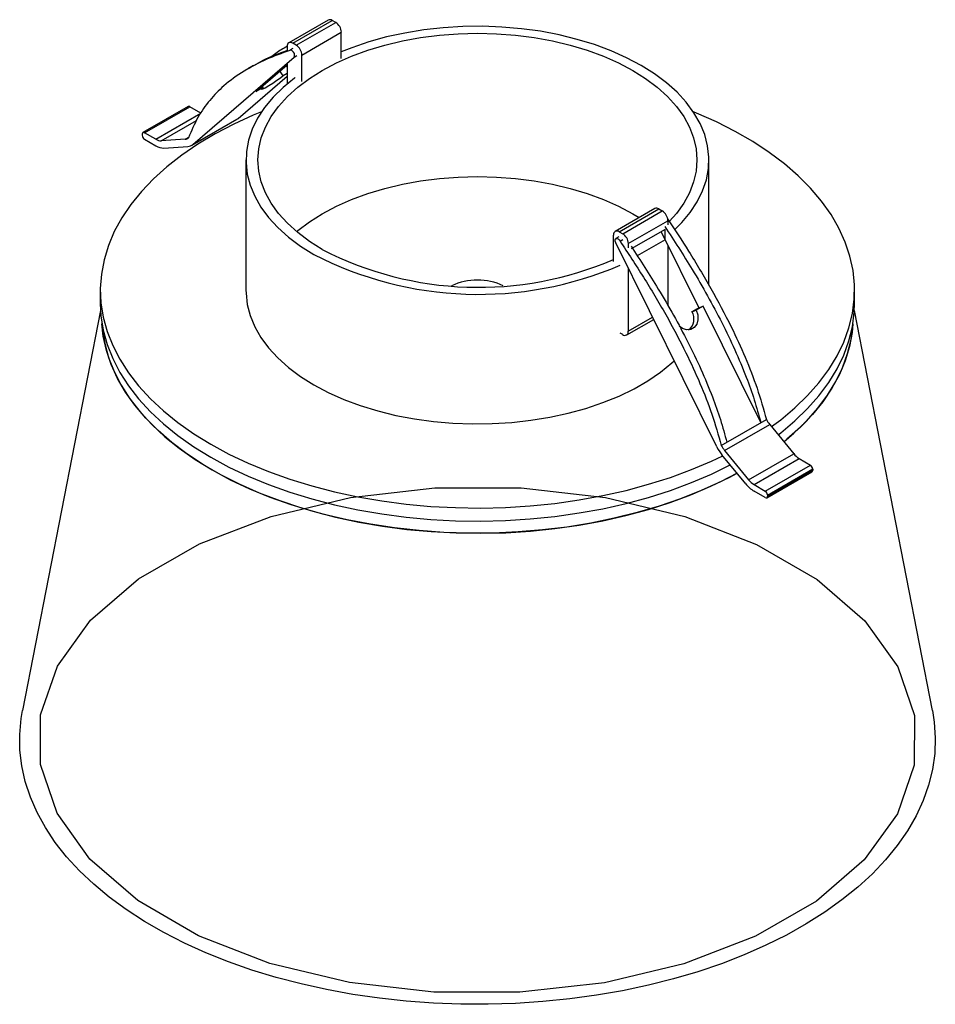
# Paper-space layout '_Isométrica' of a CAD drawing. Header units: millimetres. Extents: x -140 to -26, y -125 to -2.
import ezdxf

# ---------------------------------------------------------------- set-up
doc = ezdxf.new("R2010")
doc.units = ezdxf.units.MM

psp = doc.layouts.new('_Isométrica')

# ---------------------------------------------------------------- linework, layer by layer
at = {"color": 7, "linetype": 'Continuous', "lineweight": 25}
for p, q in [((-101.71, -1.7), (-106.66, -4.55)), ((-106.16, -4.6), (-101.21, -1.75)), ((-105.73, -4.85), (-100.78, -2)), ((-100.78, -2), (-101.21, -1.75)), ((-105.03, -6.08), (-100.08, -3.22)), ((-100.08, -6.52), (-100.08, -3.22)), ((-105.73, -4.85), (-106.16, -4.6)), ((-106.87, -5.01), (-106.87, -5.54)), ((-106.16, -5.28), (-106.52, -5.49)), ((-105.99, -6.33), (-105.64, -6.13)), ((-105.03, -9.38), (-105.03, -6.08)), ((-118.67, -17.28), (-105.99, -6.33)), ((-110.73, -10.63), (-106.87, -7.3)), ((-106.87, -7.19), (-106.87, -9.7)), ((-111.08, -7.41), (-111.79, -7.82)), ((-107.35, -8.68), (-107.76, -8.06)), ((-106.87, -8.4), (-107.35, -8.68)), ((-106.87, -7.62), (-107.01, -7.42)), ((-113.01, -14.02), (-106.87, -8.71)), ((-109.87, -10.14), (-110.73, -10.63)), ((-109.87, -10.14), (-109.98, -9.98)), ((-119.27, -12.53), (-124.93, -15.79)), ((-124.73, -15.81), (-119.07, -12.55)), ((-123.32, -16.63), (-117.66, -13.36)), ((-117.66, -13.36), (-119.07, -12.55)), ((-122.63, -16.82), (-118.21, -14.27)), ((-118.82, -17.39), (-113.17, -14.13)), ((-118.67, -17.28), (-113.01, -14.02)), ((-125.01, -15.98), (-125.01, -16.14)), ((-123.32, -16.63), (-124.73, -15.81)), ((-124.73, -16.63), (-123.32, -17.44)), ((-119.64, -16.62), (-122.63, -16.82)), ((-119.64, -16.62), (-119.17, -16.35)), ((-122.29, -17.73), (-119.29, -17.53)), ((-112.02, -19.22), (-112.02, -35.55)), ((-54.02, -34.93), (-54.02, -19.22)), ((-60.8, -25.31), (-65.75, -28.17)), ((-65.25, -28.22), (-60.3, -25.36)), ((-64.82, -28.47), (-59.87, -25.61)), ((-60.3, -25.36), (-59.87, -25.61)), ((-64.12, -29.69), (-59.17, -26.84)), ((-59.17, -26.84), (-59.17, -27.36)), ((-65.25, -28.22), (-64.82, -28.47)), ((-59.52, -27.92), (-63.75, -30.36)), ((-60.02, -28.21), (-55.3, -37.74)), ((-59.52, -29.22), (-59.52, -27.92)), ((-65.96, -31.93), (-65.96, -28.63)), ((-53.03, -55.18), (-65.7, -29.59)), ((-65.32, -28.86), (-65.68, -29.06)), ((-65.15, -29.4), (-64.8, -29.19)), ((-59.52, -29.22), (-63.01, -31.24)), ((-64.12, -29.69), (-64.12, -30.22)), ((-59.17, -29.94), (-59.17, -37.45)), ((-64.12, -32.79), (-64.12, -40.69)), ((-130.27, -35.55), (-130.27, -37.19)), ((-35.77, -37.19), (-35.77, -35.55)), ((-130.24, -38.09), (-140.02, -88.19)), ((-55.3, -37.74), (-56.15, -38.23)), ((-56.15, -38.23), (-55.6, -38.04)), ((-54.75, -37.55), (-55.6, -38.04)), ((-55.3, -37.74), (-54.75, -37.55)), ((-47.52, -52.13), (-54.75, -37.55)), ((-26.02, -88.19), (-35.79, -38.09)), ((-64.32, -41.15), (-60.94, -39.2)), ((-64.12, -40.69), (-61.07, -38.93)), ((-64.82, -41.1), (-65.14, -40.92)), ((-52.47, -54.99), (-46.82, -51.72)), ((-52.06, -55.63), (-46.4, -52.37)), ((-46.4, -52.37), (-43.4, -56.02)), ((-49.41, -59.8), (-52.4, -56.15)), ((-52.06, -55.63), (-49.06, -59.29)), ((-49.06, -59.29), (-43.4, -56.02)), ((-48.37, -59.89), (-42.72, -56.63)), ((-42.72, -56.63), (-41.31, -57.44)), ((-46.96, -60.71), (-41.31, -57.44)), ((-46.68, -61.2), (-41.02, -57.93)), ((-41.02, -57.93), (-41.02, -58.09)), ((-46.76, -61.54), (-41.11, -58.28)), ((-46.68, -61.36), (-41.02, -58.09)), ((-48.37, -59.89), (-46.96, -60.71)), ((-46.96, -61.52), (-48.37, -60.71)), ((-46.68, -61.2), (-46.68, -61.36))]:
    psp.add_line(p, q, dxfattribs=at)
at = {"color": 7, "linetype": 'Continuous', "lineweight": 25, "flags": 128}
for points in [[(-102.46, -30.45), (-104.08, -29.43), (-105.54, -28.33), (-106.83, -27.16), (-107.94, -25.93), (-108.86, -24.65), (-109.58, -23.33), (-110.1, -21.98), (-110.41, -20.61), (-110.52, -19.22), (-110.41, -17.84), (-110.1, -16.47), (-109.58, -15.11), (-108.86, -13.79), (-107.94, -12.51), (-106.83, -11.28), (-105.54, -10.12), (-104.08, -9.02), (-102.46, -8), (-100.69, -7.06), (-98.79, -6.22), (-96.77, -5.47), (-94.64, -4.83), (-92.42, -4.3), (-90.14, -3.89), (-87.79, -3.59), (-85.42, -3.41), (-83.02, -3.35), (-80.62, -3.41), (-78.24, -3.59), (-75.9, -3.89), (-73.61, -4.3), (-71.4, -4.83), (-69.27, -5.47), (-67.24, -6.22), (-65.34, -7.06), (-63.57, -8), (-61.95, -9.02), (-60.49, -10.12), (-59.2, -11.28), (-58.09, -12.51), (-57.18, -13.79), (-56.46, -15.11), (-55.94, -16.47), (-55.62, -17.84), (-55.52, -19.22), (-55.62, -20.61), (-55.94, -21.98), (-56.46, -23.33), (-57.18, -24.65), (-58.09, -25.93), (-58.94, -26.89)], [(-58.27, -27.95), (-57.41, -27.08), (-56.35, -25.79), (-55.48, -24.46), (-54.81, -23.1), (-54.34, -21.7), (-54.08, -20.29), (-54.02, -18.87), (-54.18, -17.45), (-54.55, -16.04), (-55.12, -14.66), (-55.89, -13.31), (-56.85, -12), (-58.01, -10.75), (-59.34, -9.56), (-60.85, -8.43), (-62.51, -7.38), (-64.33, -6.42), (-66.27, -5.55), (-68.34, -4.78), (-70.51, -4.12), (-72.78, -3.56), (-75.12, -3.11), (-77.51, -2.79), (-79.95, -2.58), (-82.4, -2.48), (-84.86, -2.52), (-87.31, -2.67), (-89.73, -2.94), (-92.1, -3.32), (-94.4, -3.82), (-96.62, -4.44), (-98.74, -5.16), (-100.08, -5.68)], [(-105.99, -6.33), (-105.93, -6.23), (-105.92, -6.08), (-105.96, -5.9), (-106.05, -5.73), (-106.17, -5.58), (-106.31, -5.49), (-106.44, -5.46), (-106.54, -5.5)], [(-105.85, -8.9), (-105.96, -8.98), (-107.38, -10.14), (-108.63, -11.37), (-109.69, -12.65), (-110.56, -13.98), (-111.23, -15.35), (-111.7, -16.74), (-111.96, -18.16), (-112.01, -19.58), (-111.86, -21), (-111.49, -22.4), (-110.92, -23.78), (-110.15, -25.13), (-109.18, -26.44), (-108.03, -27.7), (-106.69, -28.89), (-105.19, -30.01), (-103.52, -31.06)], [(-107.35, -8.68), (-107.69, -8.96), (-108.15, -9.29), (-108.66, -9.63), (-109.17, -9.95), (-109.61, -10.21), (-109.93, -10.36), (-110.09, -10.41), (-110.07, -10.33), (-109.87, -10.14)], [(-110.07, -13.19), (-111.11, -13.62), (-113.56, -14.74), (-115.87, -15.95), (-118.04, -17.25), (-120.06, -18.62), (-121.92, -20.07), (-123.61, -21.59), (-125.12, -23.17), (-126.44, -24.8), (-127.58, -26.48), (-128.52, -28.2), (-129.26, -29.96), (-129.8, -31.73), (-130.14, -33.53), (-130.27, -35.33), (-130.19, -37.13), (-129.91, -38.93), (-129.42, -40.71), (-128.72, -42.47), (-127.83, -44.2), (-126.75, -45.89), (-125.47, -47.53), (-124, -49.13), (-122.36, -50.66), (-120.54, -52.13), (-118.56, -53.52), (-116.43, -54.84)], [(-46.18, -52.63), (-45.02, -51.77), (-43.25, -50.28), (-41.65, -48.73), (-40.23, -47.13), (-39, -45.47), (-37.96, -43.77), (-37.12, -42.03), (-36.48, -40.27), (-36.04, -38.48), (-35.81, -36.68), (-35.78, -34.88), (-35.96, -33.08), (-36.35, -31.29), (-36.94, -29.52), (-37.73, -27.77), (-38.72, -26.06), (-39.91, -24.39), (-41.28, -22.77), (-42.83, -21.21), (-44.56, -19.7), (-46.46, -18.27), (-48.52, -16.91), (-50.73, -15.64), (-53.08, -14.45), (-55.56, -13.35), (-55.97, -13.19)], [(-105.69, -28.2), (-105.54, -28.08), (-104.08, -26.98), (-102.46, -25.96), (-100.69, -25.03), (-98.79, -24.18), (-96.77, -23.44), (-94.64, -22.8), (-92.42, -22.27), (-90.14, -21.85), (-87.79, -21.55), (-85.42, -21.37), (-83.02, -21.31), (-80.62, -21.37), (-78.24, -21.55), (-75.9, -21.85), (-73.61, -22.27), (-71.4, -22.8), (-69.27, -23.44), (-67.24, -24.18), (-65.34, -25.03), (-63.57, -25.96), (-62.77, -26.45)], [(-65.7, -29.59), (-65.77, -29.41), (-65.78, -29.25), (-65.74, -29.12), (-65.65, -29.05), (-65.53, -29.05), (-65.39, -29.11), (-65.26, -29.23), (-65.15, -29.4)], [(-112.02, -35.55), (-112.01, -35.91), (-111.86, -37.33), (-111.49, -38.73), (-110.92, -40.11), (-110.15, -41.46), (-109.18, -42.77), (-108.03, -44.03), (-106.69, -45.22), (-105.19, -46.34), (-103.52, -47.39)], [(-130.27, -37.19), (-130.19, -38.76), (-129.91, -40.56), (-129.42, -42.34), (-128.72, -44.1), (-127.83, -45.83), (-126.75, -47.52), (-125.47, -49.17), (-124, -50.76), (-122.36, -52.29), (-120.54, -53.76), (-118.56, -55.16), (-116.43, -56.47)], [(-55.6, -38.04), (-55.41, -38.63), (-55.39, -39.24), (-55.55, -39.79), (-55.87, -40.21), (-56.3, -40.47), (-56.81, -40.52), (-57.32, -40.35), (-57.73, -40.05)], [(-45.35, -53.65), (-45.02, -53.4), (-43.25, -51.92), (-41.65, -50.37), (-40.23, -48.76), (-39, -47.1), (-37.96, -45.4), (-37.12, -43.66), (-36.48, -41.9), (-36.04, -40.11), (-35.81, -38.31), (-35.77, -37.19)], [(-130.06, -39.72), (-130.01, -40.42), (-129.72, -42.2), (-129.23, -43.98), (-128.54, -45.73), (-127.65, -47.45), (-126.56, -49.14), (-125.29, -50.78), (-123.83, -52.36), (-122.19, -53.89), (-120.38, -55.35), (-118.4, -56.74), (-116.27, -58.05)], [(-50.5, -58.47), (-52.57, -59.54), (-55, -60.65), (-57.57, -61.68), (-60.24, -62.6), (-63.01, -63.41), (-65.87, -64.12), (-68.8, -64.72), (-71.8, -65.21), (-74.85, -65.58), (-77.93, -65.83), (-81.03, -65.97), (-84.14, -65.98), (-87.25, -65.88), (-90.34, -65.66), (-93.4, -65.32), (-96.41, -64.87), (-99.36, -64.3), (-102.24, -63.62), (-105.04, -62.83), (-107.74, -61.94), (-110.33, -60.95), (-112.81, -59.86), (-115.15, -58.67), (-117.35, -57.41), (-119.41, -56.05), (-121.3, -54.63), (-123.03, -53.13), (-124.58, -51.58), (-125.95, -49.96), (-127.13, -48.3), (-128.12, -46.6), (-128.91, -44.86), (-129.5, -43.09), (-129.89, -41.31), (-130.06, -39.75)], [(-44.62, -54.54), (-43.38, -53.47), (-41.79, -51.93), (-40.38, -50.33), (-39.15, -48.67), (-38.12, -46.98), (-37.28, -45.25), (-36.65, -43.49), (-36.21, -41.71), (-35.99, -39.92), (-35.97, -39.72)], [(-35.98, -39.75), (-36.08, -40.82), (-36.41, -42.6), (-36.94, -44.37), (-37.68, -46.12), (-38.61, -47.83), (-39.74, -49.51), (-41.06, -51.13), (-42.56, -52.71), (-44.24, -54.22), (-44.62, -54.54)], [(-103.52, -47.39), (-101.71, -48.35), (-99.76, -49.22), (-97.7, -49.99), (-95.52, -50.66), (-93.26, -51.22), (-90.92, -51.66), (-88.52, -51.99), (-86.09, -52.2), (-83.63, -52.29), (-81.17, -52.26), (-78.73, -52.11), (-76.31, -51.84), (-73.94, -51.45), (-71.64, -50.95), (-69.42, -50.34), (-67.29, -49.62), (-65.28, -48.8), (-63.4, -47.88), (-61.66, -46.88), (-60.07, -45.79), (-58.65, -44.63), (-58.38, -44.38)], [(-116.43, -54.84), (-114.15, -56.07), (-111.73, -57.22), (-109.19, -58.26), (-106.53, -59.21), (-103.77, -60.06), (-100.92, -60.8), (-97.99, -61.42), (-95, -61.94), (-91.95, -62.34), (-88.86, -62.62), (-85.75, -62.78), (-82.63, -62.83), (-79.51, -62.75), (-76.4, -62.56), (-73.32, -62.25), (-70.29, -61.82), (-67.31, -61.28), (-64.4, -60.62), (-61.57, -59.86), (-58.83, -58.99), (-56.2, -58.01), (-53.69, -56.94), (-52.29, -56.28)], [(-116.43, -56.47), (-114.15, -57.71), (-111.73, -58.85), (-109.19, -59.9), (-106.53, -60.85), (-103.77, -61.69), (-100.92, -62.43), (-97.99, -63.06), (-95, -63.57), (-91.95, -63.97), (-88.86, -64.25), (-85.75, -64.42), (-82.63, -64.46), (-79.51, -64.39), (-76.4, -64.19), (-73.32, -63.88), (-70.29, -63.45), (-67.31, -62.91), (-64.4, -62.26), (-61.57, -61.49), (-58.83, -60.62), (-56.2, -59.64), (-53.69, -58.57), (-51.35, -57.43)], [(-116.27, -58.05), (-114, -59.28), (-111.59, -60.42), (-109.05, -61.46), (-106.4, -62.4), (-103.65, -63.24), (-100.81, -63.98), (-97.89, -64.6), (-94.91, -65.11), (-91.87, -65.51), (-88.8, -65.79), (-85.7, -65.95), (-82.59, -65.99), (-79.48, -65.92), (-76.38, -65.72), (-73.32, -65.41), (-70.29, -64.98), (-67.33, -64.44), (-64.43, -63.78), (-61.61, -63.02), (-58.89, -62.15), (-56.27, -61.18), (-53.77, -60.11), (-51.39, -58.95), (-50.5, -58.47)], [(-26.02, -88.19), (-25.79, -89.64), (-25.66, -91.62), (-25.73, -93.6), (-26.01, -95.57), (-26.49, -97.53), (-27.18, -99.48), (-28.06, -101.39), (-29.15, -103.27), (-30.42, -105.11), (-31.88, -106.9), (-33.53, -108.64), (-35.35, -110.32), (-37.35, -111.93), (-39.5, -113.47), (-41.82, -114.94), (-44.28, -116.32), (-46.88, -117.61), (-49.61, -118.81), (-52.46, -119.92), (-55.41, -120.92), (-58.47, -121.82), (-61.61, -122.62), (-64.84, -123.3), (-68.12, -123.87), (-71.46, -124.33), (-74.84, -124.67), (-78.25, -124.9), (-81.68, -125), (-85.11, -124.99), (-88.54, -124.86), (-91.94, -124.61), (-95.31, -124.24), (-98.64, -123.76), (-101.92, -123.16), (-105.12, -122.45), (-108.25, -121.64), (-111.28, -120.71), (-114.22, -119.68), (-117.04, -118.56), (-119.74, -117.33), (-122.31, -116.02), (-124.74, -114.62), (-127.02, -113.14), (-129.14, -111.58), (-131.1, -109.96), (-132.88, -108.26), (-134.49, -106.51), (-135.91, -104.71), (-137.15, -102.86), (-138.18, -100.97), (-139.03, -99.05), (-139.67, -97.1), (-140.11, -95.14), (-140.34, -93.16), (-140.37, -91.18), (-140.19, -89.2), (-140.02, -88.19)]]:
    psp.add_lwpolyline(points, dxfattribs=at)
at = {"color": 7, "linetype": 'Continuous', "flags": 128}
psp.add_lwpolyline([(-57.15, -119.92), (-67.12, -122.29), (-77.7, -123.5), (-88.48, -123.49), (-99.05, -122.27), (-109.01, -119.88), (-117.96, -116.41), (-125.58, -112.01), (-131.56, -106.83), (-135.67, -101.07), (-137.76, -94.97), (-137.75, -88.74), (-135.63, -82.64), (-131.49, -76.89), (-125.49, -71.72), (-117.86, -67.33), (-108.88, -63.87), (-98.92, -61.5), (-88.34, -60.29), (-77.56, -60.3), (-66.99, -61.52), (-57.03, -63.91), (-48.07, -67.38), (-40.46, -71.78), (-34.48, -76.96), (-30.37, -82.72), (-28.28, -88.82), (-28.29, -95.05), (-30.41, -101.15), (-34.55, -106.9), (-40.55, -112.07), (-48.18, -116.46), (-57.15, -119.92)], dxfattribs=at)
at = {"color": 7, "linetype": 'Continuous', "lineweight": 25}
for centre, radius, start, end in [((-101.51, -2.16), 0.503, 54.3824, 114.3071), ((-101.61, -3.29), 1.54, 2.6055, 57.3945), ((-106.44, -4.94), 0.437, 50.7967, 189.214), ((-106.56, -6.15), 1.54, 2.6055, 57.3945), ((-119.19, -12.71), 0.201, 54.3824, 114.3071), ((-113.67, -13.25), 1.01, 300.0137, 310.8674), ((-124.84, -15.95), 0.175, 50.7967, 189.214), ((-124.4, -16.11), 0.615, 182.6055, 237.3945), ((-122.66, -15.58), 1.24, 237.7999, 271.2048), ((-119.67, -15.93), 0.695, 272.9777, 310.5183), ((-122.33, -15.87), 1.86, 237.7999, 271.2048), ((-119.35, -16.49), 1.04, 272.9777, 310.5183), ((-60.6, -25.77), 0.503, 54.3824, 114.3071), ((-60.7, -26.91), 1.54, 2.6055, 57.3945), ((-65.53, -28.56), 0.437, 50.7967, 189.214), ((-65.65, -29.76), 1.54, 2.6055, 57.3945), ((-82.91, 7.56), 42.74, 242.7828, 293.3667), ((-82.91, 8.96), 45.02, 242.7475, 293.2475), ((-83.02, -42.1), 7.82, 65.5264, 114.4736), ((-57.64, -39.14), 1.75, 308.095, 31.4585), ((-64.55, -40.76), 0.437, 230.7967, 9.214), ((-43.76, -50.21), 3.41, 206.3204, 219.2192), ((-48.43, -52.91), 5.12, 206.3204, 219.2192), ((-49.41, -53.47), 3.41, 206.3204, 219.2192), ((-41.38, -54.41), 2.58, 218.5358, 238.9436), ((-41.64, -57.96), 0.615, 2.6055, 57.3945), ((-41.21, -58.12), 0.192, 304.0564, 7.2558), ((-46.37, -57.39), 3.88, 218.5358, 238.9436), ((-47.04, -57.68), 2.58, 218.5358, 238.9436), ((-47.3, -61.22), 0.615, 2.6055, 57.3945), ((-46.85, -61.39), 0.175, 230.7967, 9.214)]:
    psp.add_arc(centre, radius, start, end, dxfattribs=at)
for points, knots in [([(-106.54, -5.5), (-107.53, -5.86), (-109.51, -6.59), (-112.3, -8.04), (-114.67, -9.74), (-116.6, -11.7), (-118.12, -13.84), (-118.85, -15.58), (-119.22, -16.45)], [0, 0, 0, 0, 0.186157, 0.373457, 0.560296, 0.706498, 0.852647, 1, 1, 1, 1]), ([(-106.87, -5.52), (-107.91, -5.9), (-109.37, -6.43), (-110.69, -7.21), (-111.07, -7.44)], [0, 0, 0, 0, 0.712342, 1, 1, 1, 1]), ([(-106.83, -4.99), (-107.09, -5.13), (-107.82, -5.52), (-108.49, -6.04), (-108.92, -6.37)], [0, 0, 0, 0, 0.349647, 1, 1, 1, 1]), ([(-59.2, -26.58), (-58.31, -27.93), (-56.43, -30.8), (-53.74, -35.31), (-51.36, -39.76), (-49.44, -43.94), (-47.92, -47.83), (-47.18, -50.42), (-46.82, -51.72)], [0, 0, 0, 0, 0.170898, 0.36171, 0.552052, 0.700995, 0.849885, 1, 1, 1, 1]), ([(-59.54, -27.58), (-58.38, -29.36), (-56.53, -32.19), (-54.18, -36.23), (-52.39, -39.58), (-50.75, -42.99), (-49.39, -46.24), (-48.3, -49.3), (-47.78, -51.18), (-47.52, -52.13)], [0, 0, 0, 0, 0.229052, 0.366028, 0.502968, 0.639529, 0.776036, 0.888029, 1, 1, 1, 1]), ([(-65.15, -29.4), (-64.16, -30.9), (-62.18, -33.91), (-59.4, -38.57), (-57.02, -43.02), (-55.1, -47.21), (-53.57, -51.1), (-52.84, -53.69), (-52.47, -54.99)], [0, 0, 0, 0, 0.186157, 0.373457, 0.560296, 0.706498, 0.852647, 1, 1, 1, 1]), ([(-63.78, -30.03), (-62.62, -31.8), (-60.77, -34.64), (-58.43, -38.68), (-56.63, -42.03), (-54.99, -45.44), (-53.64, -48.69), (-52.55, -51.75), (-52.03, -53.63), (-51.77, -54.58)], [0, 0, 0, 0, 0.229052, 0.366028, 0.502968, 0.639529, 0.776036, 0.888029, 1, 1, 1, 1])]:
    psp.add_open_spline(points, degree=3, knots=knots, dxfattribs=at)

doc.saveas('drawing.dxf')
